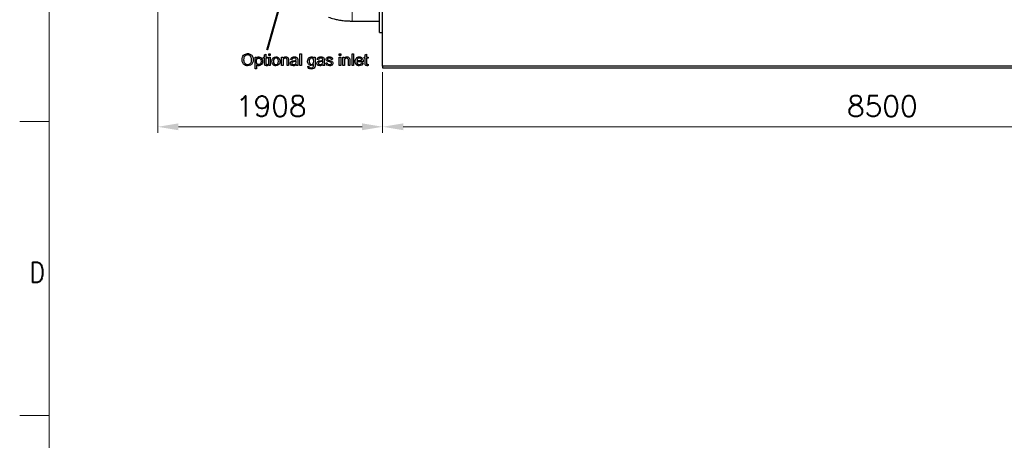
# Model space of a CAD drawing. Header units: inches. Extents: x 0 to 29700, y -16 to 21000.
# Tile 77 of 212: x 0 to 8358, y 10290 to 13864. Entities that reach past the tile are written whole.
import ezdxf

# ---------------------------------------------------------------- set-up
doc = ezdxf.new("R2010")
doc.units = ezdxf.units.IN
doc.layers.add('210', color=7, linetype='Continuous', true_color=0xffffff)
doc.layers.add('254', color=7, linetype='Continuous', true_color=0xffffff)
doc.styles.add('latin_extended', font='simplex.shx')
doc.dimstyles.get("Standard").update_dxf_attribs({"dimtxt": 0.18, "dimasz": 0.18, "dimexe": 0.18, "dimexo": 0.0625, "dimgap": 0.09, "dimtad": 0, "dimtih": 1, "dimtoh": 1, "dimdec": 4, "dimzin": 0, "dimdsep": 46, "dimtxsty": 'Standard', "dimcen": 0.09, "dimadec": 0, "dimazin": 0, "dimtfac": 1, "dimtdec": 4, "dimtofl": 0, "dimtmove": 0, "dimatfit": 3, "dimfxl": 1, "dimtolj": 1, "dimtzin": 0, "dimarcsym": 0})

# ---------------------------------------------------------------- blocks, each defined once
blk = doc.blocks.new('_U0')
at = {"layer": '254', "color": 3, "linetype": 'Continuous', "lineweight": 13, "transparency": 16777216}
for p, q in [((3081.1, 13418.6), (3081.1, 12903.6)), ((11581.1, 13418.6), (11581.1, 12903.6)), ((11406.1, 12953.6), (3256.1, 12953.6))]:
    blk.add_line(p, q, dxfattribs=at)
at = {"layer": '254', "color": 3, "transparency": 16777216}
for points in [[(3256.1, 12982.8), (3256.1, 12924.4), (3081.1, 12953.6)], [(11406.1, 12924.4), (11406.1, 12982.8), (11581.1, 12953.6)]]:
    blk.add_solid(points, dxfattribs=at)
at = {"layer": 'Defpoints', "color": 0, "transparency": 16777216}
for p in [(3081.1, 13468.6), (11581.1, 13468.6), (3081.1, 12953.6)]:
    blk.add_point(p, dxfattribs=at)
at = {"layer": '254', "color": 2, "lineweight": 13, "transparency": 16777216, "insert": (7022.8, 13216.1), "char_height": 175, "attachment_point": 1, "style": 'latin_extended'}
blk.add_mtext('\\A1;8500', dxfattribs=at)
blk = doc.blocks.new('_U1')
at = {"layer": '254', "color": 3, "linetype": 'Continuous', "lineweight": 13, "transparency": 16777216}
for p, q in [((1173.1, 16341.6), (1173.1, 12903.6)), ((3081.1, 13418.6), (3081.1, 12903.6)), ((2906.1, 12953.6), (1348.1, 12953.6))]:
    blk.add_line(p, q, dxfattribs=at)
at = {"layer": '254', "color": 3, "transparency": 16777216}
for points in [[(1348.1, 12982.8), (1348.1, 12924.4), (1173.1, 12953.6)], [(2906.1, 12924.4), (2906.1, 12982.8), (3081.1, 12953.6)]]:
    blk.add_solid(points, dxfattribs=at)
at = {"layer": 'Defpoints', "color": 0, "transparency": 16777216}
for p in [(1173.1, 16391.6), (3081.1, 13468.6), (1173.1, 12953.6)]:
    blk.add_point(p, dxfattribs=at)
at = {"layer": '254', "color": 2, "lineweight": 13, "transparency": 16777216, "insert": (1835.4, 13216.1), "char_height": 175, "attachment_point": 1, "style": 'latin_extended'}
blk.add_mtext('\\A1;1908', dxfattribs=at)

msp = doc.modelspace()

# ---------------------------------------------------------------- linework, layer by layer
at = {"layer": '210', "color": 7, "linetype": 'Continuous', "lineweight": 18}
for p, q in [((250, 250), (250, 20750)), ((250, 13000), (0, 13000)), ((250, 10500), (0, 10500))]:
    msp.add_line(p, q, dxfattribs=at)
at = {"layer": '254', "color": 2, "linetype": 'Continuous', "lineweight": 25}
for p, q in [((2420.271, 14759.966), (2097.432, 13612.29)), ((2107.058, 13609.582), (2429.898, 14757.258)), ((3081.085, 13468.612), (3081.085, 14064.612)), ((3053.085, 13754.112), (3053.085, 13956.612)), ((3053.085, 13754.112), (3081.085, 13754.112)), ((3081.085, 13468.612), (3081.085, 13453.612)), ((11581.085, 13468.612), (3081.085, 13468.612)), ((3081.085, 13453.612), (11581.085, 13453.612))]:
    msp.add_line(p, q, dxfattribs=at)
msp.add_ellipse((2102.245, 13610.936), major_axis=(-4.813, 1.354), ratio=0.11369743, dxfattribs=at)
at = {"layer": '254', "color": 110, "linetype": 'Continuous', "lineweight": 13}
msp.add_rational_spline([(2822.076, 13852.112), (2822.076, 13852.067), (2822.077, 13869.328), (2822.078, 13907.768), (2822.08, 13988.411), (2822.082, 14056.9), (2822.082, 14101.092), (2822.083, 14120.898), (2822.083, 14123.635), (2822.083, 14125.092), (2822.082, 14125.112)], [1.00588743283, 0.992963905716, 0.981848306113, 1.01661171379, 1.01661171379, 0.958470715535, 1.01661171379, 1.01661171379, 1.01363224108, 1.00969673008, 1.00591250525], degree=4, knots=[0, 0, 0, 0, 0, 0.38669751, 0.38669751, 0.38669751, 0.88679127, 0.88679127, 0.88679127, 1, 1, 1, 1, 1], dxfattribs=at)
at = {"layer": '254', "color": 2, "linetype": 'Continuous', "lineweight": 25}
for points, knots in [([(2621.52, 13885.309), (2636.919, 13879.585), (2664.338, 13870.896), (2706.145, 13861.781), (2745.73, 13855.882), (2777.053, 13853.361), (2798.407, 13852.47), (2810.138, 13852.178), (2818.062, 13852.111), (2822.076, 13852.112)], [0, 0, 0, 0, 0.24077718, 0.42299748, 0.62750565, 0.82783043, 0.88372042, 0.94111, 1, 1, 1, 1]), ([(2822.076, 13852.112), (2831.704, 13852.112), (2850.957, 13852.112), (2879.835, 13852.112), (2908.71, 13852.112), (2966.46, 13852.112), (3014.585, 13852.112), (3053.085, 13852.112)], [0, 0, 0, 0, 0.12503554, 0.25003046, 0.37502538, 0.50002031, 1, 1, 1, 1]), ([(1959.27, 13478.089), (1951.749, 13473.97), (1943.665, 13471.898), (1925.553, 13471.898), (1917.144, 13474.186), (1902.325, 13483.282), (1896.707, 13489.477), (1889.073, 13505.205), (1887.155, 13513.545), (1887.155, 13538.923), (1891.606, 13551.918), (1900.534, 13561.307)], [0, 0, 0, 0, 0.1587975, 0.1587975, 0.33067245, 0.33067245, 0.50297876, 0.50297876, 0.67483187, 0.67483187, 1, 1, 1, 1]), ([(1900.534, 13561.307), (1909.437, 13570.695), (1920.948, 13575.377), (1944.279, 13575.377), (1952.605, 13573.196), (1967.431, 13564.351), (1973.049, 13558.206), (1980.836, 13542.427), (1982.78, 13533.474), (1982.78, 13513.341), (1980.734, 13504.259), (1972.547, 13488.245), (1966.761, 13482.191), (1959.27, 13478.089)], [0, 0, 0, 0, 0.2330217, 0.2330217, 0.38569108, 0.38569108, 0.53859195, 0.53859195, 0.69109453, 0.69109453, 0.84554726, 0.84554726, 1, 1, 1, 1]), ([(1965.026, 13544.858), (1962.263, 13550.92), (1958.247, 13555.628), (1947.656, 13562.33), (1941.695, 13563.993), (1925.732, 13563.993), (1917.661, 13560.783), (1904.167, 13547.902), (1900.79, 13537.157), (1900.79, 13510.066), (1904.039, 13500.575), (1910.511, 13493.642)], [0, 0, 0, 0, 0.16653426, 0.16653426, 0.33306851, 0.33306851, 0.57088202, 0.57088202, 0.80914583, 0.80914583, 1, 1, 1, 1]), ([(1910.511, 13493.642), (1917.009, 13486.684), (1925.118, 13483.231), (1944.868, 13483.231), (1953.055, 13486.734), (1965.922, 13500.729), (1969.145, 13510.68), (1969.145, 13531.683), (1967.785, 13538.804), (1965.026, 13544.858)], [0, 0, 0, 0, 0.27269132, 0.27269132, 0.54965457, 0.54965457, 0.82556657, 0.82556657, 1, 1, 1, 1]), ([(2009.462, 13536.646), (2012.097, 13540.33), (2015.096, 13543.081), (2021.716, 13546.776), (2025.758, 13547.697), (2036.656, 13547.697), (2042.138, 13546.097), (2051.57, 13539.741), (2055.142, 13535.235), (2059.961, 13523.65), (2061.189, 13517.28), (2061.189, 13502.954), (2059.849, 13496.282), (2054.538, 13484.433), (2050.661, 13479.861), (2040.519, 13473.561), (2035.198, 13471.974), (2025.502, 13471.974), (2021.808, 13472.824), (2015.32, 13476.298), (2012.66, 13478.472), (2010.562, 13481.107)], [0, 0, 0, 0, 0.08308039, 0.08308039, 0.16567217, 0.16567217, 0.2732647, 0.2732647, 0.38045627, 0.38045627, 0.48724488, 0.48724488, 0.60194376, 0.60194376, 0.71705564, 0.71705564, 0.83190676, 0.83190676, 0.91581625, 0.91581625, 1, 1, 1, 1]), ([(2152.44, 13539.639), (2158.656, 13545.011), (2166.254, 13547.697), (2185.185, 13547.697), (2193.32, 13544.423), (2205.957, 13531.376), (2209.13, 13522.371), (2209.13, 13501.522), (2207.743, 13494.195), (2202.12, 13483.512), (2198.063, 13479.348), (2192.706, 13476.4)], [0, 0, 0, 0, 0.19849265, 0.19849265, 0.41967017, 0.41967017, 0.6408477, 0.6408477, 0.82024724, 0.82024724, 1, 1, 1, 1]), ([(2234.558, 13535.75), (2239.879, 13543.706), (2247.554, 13547.697), (2261.982, 13547.697), (2266.008, 13546.926), (2273.315, 13543.758), (2276.04, 13541.702), (2279.685, 13536.62), (2280.964, 13533.601), (2281.706, 13530.097)], [0, 0, 0, 0, 0.43390355, 0.43390355, 0.62270127, 0.62270127, 0.81197878, 0.81197878, 1, 1, 1, 1]), ([(2304.55, 13537.822), (2307.032, 13540.995), (2310.659, 13543.439), (2320.104, 13546.827), (2325.604, 13547.697), (2338.012, 13547.697), (2343.029, 13546.964), (2350.777, 13544.039), (2353.629, 13542.233), (2357.249, 13537.797), (2358.528, 13535.034), (2359.245, 13531.657)], [0, 0, 0, 0, 0.20172981, 0.20172981, 0.40214746, 0.40214746, 0.60174034, 0.60174034, 0.80018246, 0.80018246, 1, 1, 1, 1]), ([(2495.392, 13483.103), (2490.02, 13476.758), (2483.343, 13473.612), (2465.384, 13473.612), (2457.659, 13477.193), (2446.761, 13491.57), (2444.023, 13500.191), (2444.023, 13517.152), (2445.289, 13523.517), (2450.265, 13535.213), (2453.898, 13539.741), (2463.415, 13546.085), (2468.991, 13547.697), (2483.957, 13547.697), (2490.992, 13544.244), (2496.543, 13537.311)], [0, 0, 0, 0, 0.13950219, 0.13950219, 0.31287711, 0.31287711, 0.48625203, 0.48625203, 0.60536457, 0.60536457, 0.72384961, 0.72384961, 0.84233465, 0.84233465, 1, 1, 1, 1]), ([(2507.876, 13546.06), (2507.876, 13525.185), (2507.876, 13504.31), (2507.876, 13472.154), (2506.725, 13464.172), (2502.12, 13454.758), (2498.483, 13451.032), (2488.536, 13445.574), (2482.396, 13444.218), (2466.484, 13444.218), (2459.5, 13446.162), (2448.858, 13453.939), (2446.3, 13459.797), (2446.479, 13467.6)], [0, 0, 0, 0, 0.25517086, 0.25517086, 0.3930757, 0.3930757, 0.53098054, 0.53098054, 0.66973213, 0.66973213, 0.83486607, 0.83486607, 1, 1, 1, 1]), ([(2529.774, 13537.822), (2532.256, 13540.995), (2535.883, 13543.439), (2545.328, 13546.827), (2550.828, 13547.697), (2563.235, 13547.697), (2568.253, 13546.964), (2576.001, 13544.039), (2578.853, 13542.233), (2582.473, 13537.797), (2583.752, 13535.034), (2584.468, 13531.657)], [0, 0, 0, 0, 0.20172981, 0.20172981, 0.40214746, 0.40214746, 0.60174034, 0.60174034, 0.80018246, 0.80018246, 1, 1, 1, 1]), ([(2609.513, 13542.632), (2611.406, 13544.039), (2614.023, 13545.218), (2620.616, 13547.211), (2624.146, 13547.697), (2633.611, 13547.697), (2638.6, 13546.879), (2647.196, 13543.604), (2650.38, 13541.387), (2654.461, 13535.776), (2655.868, 13532.041), (2656.635, 13527.359)], [0, 0, 0, 0, 0.1533584, 0.1533584, 0.30704293, 0.30704293, 0.53756972, 0.53756972, 0.76809651, 0.76809651, 1, 1, 1, 1]), ([(2754.87, 13535.75), (2760.191, 13543.706), (2767.866, 13547.697), (2782.294, 13547.697), (2786.32, 13546.926), (2793.627, 13543.758), (2796.352, 13541.702), (2799.997, 13536.62), (2801.276, 13533.601), (2802.018, 13530.097)], [0, 0, 0, 0, 0.43390355, 0.43390355, 0.62270127, 0.62270127, 0.81197878, 0.81197878, 1, 1, 1, 1]), ([(2914.834, 13495.382), (2912.813, 13487.963), (2909.113, 13482.195), (2898.283, 13474.021), (2891.376, 13471.974), (2872.368, 13471.974), (2863.99, 13475.236), (2851.544, 13488.296), (2848.449, 13497.429), (2848.449, 13521.399), (2851.596, 13530.864), (2864.131, 13544.32), (2872.291, 13547.697), (2891.964, 13547.697), (2899.894, 13544.397), (2912.174, 13531.197), (2915.244, 13521.936), (2915.244, 13509.247), (2915.218, 13508.147), (2915.167, 13506.689)], [0, 0, 0, 0, 0.10292701, 0.10292701, 0.206164, 0.206164, 0.33607317, 0.33607317, 0.46571564, 0.46571564, 0.59957642, 0.59957642, 0.73343719, 0.73343719, 0.86284735, 0.86284735, 0.99225751, 0.99225751, 1, 1, 1, 1]), ([(2015.065, 13488.756), (2018.851, 13484.305), (2023.404, 13482.079), (2034.225, 13482.079), (2038.92, 13484.371), (2046.684, 13493.617), (2048.628, 13500.754), (2048.628, 13519.685), (2046.707, 13526.569), (2039.137, 13535.776), (2034.584, 13538.078), (2024.095, 13538.078), (2019.48, 13535.61), (2011.406, 13525.85), (2009.411, 13518.738), (2009.411, 13500.089), (2011.278, 13493.208), (2015.065, 13488.756)], [0, 0, 0, 0, 0.12723175, 0.12723175, 0.25628109, 0.25628109, 0.38574943, 0.38574943, 0.50906887, 0.50906887, 0.63245878, 0.63245878, 0.75465072, 0.75465072, 0.87715708, 0.87715708, 1, 1, 1, 1]), ([(2104.55, 13473.74), (2101.097, 13473.023), (2098.001, 13472.665), (2090.813, 13472.665), (2087.359, 13473.356), (2082.448, 13476.17), (2080.743, 13478.041), (2078.738, 13482.617), (2078.226, 13487.452), (2078.226, 13508.71), (2078.226, 13522.601), (2078.226, 13536.492)], [0, 0, 0, 0, 0.11085216, 0.11085216, 0.2938628, 0.2938628, 0.47687344, 0.47687344, 0.65817362, 0.65817362, 1, 1, 1, 1]), ([(2090.429, 13536.492), (2090.429, 13522.38), (2090.429, 13508.267), (2090.429, 13490.649), (2090.659, 13488.398), (2091.094, 13487.4)], [0, 0, 0, 0, 0.80106486, 0.80106486, 1, 1, 1, 1]), ([(2093.192, 13484.996), (2094.19, 13484.407), (2095.571, 13484.126), (2098.769, 13484.126), (2100.56, 13484.279), (2102.785, 13484.586)], [0, 0, 0, 0, 0.568, 0.568, 1, 1, 1, 1]), ([(2192.706, 13476.4), (2187.359, 13473.458), (2181.527, 13471.974), (2165.077, 13471.974), (2156.866, 13475.223), (2144.382, 13488.219), (2141.235, 13497.608), (2141.235, 13523.241), (2144.97, 13533.192), (2152.44, 13539.639)], [0, 0, 0, 0, 0.16767261, 0.16767261, 0.43649186, 0.43649186, 0.70531111, 0.70531111, 1, 1, 1, 1]), ([(2190.404, 13530.608), (2186.31, 13535.213), (2181.271, 13537.516), (2169.068, 13537.516), (2163.99, 13535.228), (2155.893, 13526.055), (2153.872, 13519.096), (2153.872, 13500.55), (2155.893, 13493.617), (2159.935, 13488.986)], [0, 0, 0, 0, 0.24786736, 0.24786736, 0.49887228, 0.49887228, 0.74909053, 0.74909053, 1, 1, 1, 1]), ([(2159.935, 13488.986), (2163.977, 13484.382), (2169.068, 13482.079), (2181.296, 13482.079), (2186.374, 13484.393), (2194.471, 13493.668), (2196.492, 13500.729), (2196.492, 13519.199), (2194.498, 13526.002), (2190.404, 13530.608)], [0, 0, 0, 0, 0.2557329, 0.2557329, 0.5093347, 0.5093347, 0.76214286, 0.76214286, 1, 1, 1, 1]), ([(2268.659, 13528.894), (2267.712, 13531.376), (2266.031, 13533.357), (2261.138, 13536.313), (2258.298, 13537.055), (2249.805, 13537.055), (2245.288, 13535.38), (2237.679, 13528.741), (2235.786, 13522.448), (2235.786, 13499.995), (2235.786, 13486.803), (2235.786, 13473.612)], [0, 0, 0, 0, 0.13293898, 0.13293898, 0.26689879, 0.26689879, 0.48039724, 0.48039724, 0.69471118, 0.69471118, 1, 1, 1, 1]), ([(2270.091, 13473.612), (2270.091, 13488.304), (2270.091, 13502.997), (2270.091, 13522.678), (2269.631, 13526.413), (2268.659, 13528.894)], [0, 0, 0, 0, 0.7465338, 0.7465338, 1, 1, 1, 1]), ([(2281.706, 13530.097), (2282.141, 13527.82), (2282.371, 13523.829), (2282.371, 13503.304), (2282.371, 13488.458), (2282.371, 13473.612)], [0, 0, 0, 0, 0.27669298, 0.27669298, 1, 1, 1, 1]), ([(2335.351, 13474.354), (2331.13, 13472.767), (2326.628, 13471.974), (2313.837, 13471.974), (2307.723, 13473.919), (2299.178, 13481.696), (2297.029, 13486.659), (2297.029, 13496.252), (2297.859, 13499.495), (2301.071, 13505.359), (2303.206, 13507.695), (2308.413, 13511.268), (2311.355, 13512.599), (2314.63, 13513.52)], [0, 0, 0, 0, 0.13922287, 0.13922287, 0.36831446, 0.36831446, 0.59740605, 0.59740605, 0.73080116, 0.73080116, 0.86509356, 0.86509356, 1, 1, 1, 1]), ([(2316.676, 13502.877), (2314.604, 13501.957), (2312.955, 13500.634), (2310.716, 13497.122), (2310.127, 13495.177), (2310.127, 13489.78), (2311.393, 13487.057), (2316.344, 13482.668), (2319.951, 13481.593), (2329.467, 13481.593), (2333.663, 13482.617), (2341.03, 13486.761), (2343.742, 13489.6), (2345.482, 13493.182)], [0, 0, 0, 0, 0.12145343, 0.12145343, 0.24416853, 0.24416853, 0.43341591, 0.43341591, 0.62363355, 0.62363355, 0.81181677, 0.81181677, 1, 1, 1, 1]), ([(2347.451, 13519.583), (2347.503, 13521.271), (2347.528, 13522.345), (2347.528, 13527.794), (2346.364, 13531.339), (2340.902, 13536.134), (2336.246, 13537.516), (2324.274, 13537.516), (2320.027, 13536.518), (2314.502, 13532.476), (2312.481, 13528.894), (2311.151, 13523.752)], [0, 0, 0, 0, 0.01739916, 0.01739916, 0.21800118, 0.21800118, 0.49068665, 0.49068665, 0.74534333, 0.74534333, 1, 1, 1, 1]), ([(2314.63, 13513.52), (2317.06, 13514.159), (2320.691, 13514.784), (2335.453, 13516.538), (2342.77, 13517.945), (2347.451, 13519.583)], [0, 0, 0, 0, 0.32934662, 0.32934662, 1, 1, 1, 1]), ([(2345.482, 13493.182), (2346.786, 13495.97), (2347.451, 13500.063), (2347.451, 13506.962), (2347.451, 13508.463), (2347.451, 13509.964)], [0, 0, 0, 0, 0.78244747, 0.78244747, 1, 1, 1, 1]), ([(2359.245, 13531.657), (2359.654, 13529.56), (2359.859, 13525.799), (2359.859, 13514.893), (2359.859, 13509.435), (2359.859, 13492.542), (2360.139, 13485.333), (2361.163, 13479.291), (2362.212, 13476.375), (2363.747, 13473.612)], [0, 0, 0, 0, 0.16140093, 0.16140093, 0.32305445, 0.32305445, 0.66176908, 0.66176908, 1, 1, 1, 1]), ([(2490.506, 13530.762), (2486.566, 13535.264), (2481.834, 13537.516), (2470.833, 13537.516), (2466.201, 13535.317), (2458.554, 13526.439), (2456.635, 13519.864), (2456.635, 13501.624), (2458.528, 13494.691), (2462.314, 13490.317)], [0, 0, 0, 0, 0.24867368, 0.24867368, 0.49276352, 0.49276352, 0.73535488, 0.73535488, 1, 1, 1, 1]), ([(2458.426, 13465.835), (2458.912, 13462.151), (2460.3, 13459.474), (2465.615, 13455.5), (2469.784, 13454.374), (2480.759, 13454.374), (2485.134, 13455.5), (2491.324, 13460.053), (2493.44, 13463.246), (2495.136, 13469.826), (2495.443, 13475.095), (2495.392, 13483.103)], [0, 0, 0, 0, 0.16329456, 0.16329456, 0.38229489, 0.38229489, 0.61936807, 0.61936807, 0.85644125, 0.85644125, 1, 1, 1, 1]), ([(2462.314, 13490.317), (2466.075, 13485.968), (2470.808, 13483.768), (2482.141, 13483.768), (2486.873, 13485.942), (2494.497, 13494.64), (2496.415, 13501.445), (2496.415, 13519.583), (2494.445, 13526.259), (2490.506, 13530.762)], [0, 0, 0, 0, 0.25381577, 0.25381577, 0.50648823, 0.50648823, 0.75916069, 0.75916069, 1, 1, 1, 1]), ([(2560.575, 13474.354), (2556.354, 13472.767), (2551.851, 13471.974), (2539.06, 13471.974), (2532.946, 13473.919), (2524.402, 13481.696), (2522.253, 13486.659), (2522.253, 13496.252), (2523.082, 13499.495), (2526.295, 13505.359), (2528.43, 13507.695), (2533.637, 13511.268), (2536.579, 13512.599), (2539.854, 13513.52)], [0, 0, 0, 0, 0.13922287, 0.13922287, 0.36831446, 0.36831446, 0.59740605, 0.59740605, 0.73080116, 0.73080116, 0.86509356, 0.86509356, 1, 1, 1, 1]), ([(2541.9, 13502.877), (2539.828, 13501.957), (2538.179, 13500.634), (2535.939, 13497.122), (2535.351, 13495.177), (2535.351, 13489.78), (2536.617, 13487.057), (2541.567, 13482.668), (2545.175, 13481.593), (2554.691, 13481.593), (2558.887, 13482.617), (2566.254, 13486.761), (2568.966, 13489.6), (2570.705, 13493.182)], [0, 0, 0, 0, 0.12145343, 0.12145343, 0.24416853, 0.24416853, 0.43341591, 0.43341591, 0.62363355, 0.62363355, 0.81181677, 0.81181677, 1, 1, 1, 1]), ([(2572.675, 13519.583), (2572.726, 13521.271), (2572.752, 13522.345), (2572.752, 13527.794), (2571.588, 13531.339), (2566.126, 13536.134), (2561.47, 13537.516), (2549.498, 13537.516), (2545.251, 13536.518), (2539.726, 13532.476), (2537.705, 13528.894), (2536.374, 13523.752)], [0, 0, 0, 0, 0.01739916, 0.01739916, 0.21800118, 0.21800118, 0.49068665, 0.49068665, 0.74534333, 0.74534333, 1, 1, 1, 1]), ([(2539.854, 13513.52), (2542.284, 13514.159), (2545.915, 13514.784), (2560.677, 13516.538), (2567.994, 13517.945), (2572.675, 13519.583)], [0, 0, 0, 0, 0.32934662, 0.32934662, 1, 1, 1, 1]), ([(2570.705, 13493.182), (2572.01, 13495.97), (2572.675, 13500.063), (2572.675, 13506.962), (2572.675, 13508.463), (2572.675, 13509.964)], [0, 0, 0, 0, 0.78244747, 0.78244747, 1, 1, 1, 1]), ([(2584.468, 13531.657), (2584.878, 13529.56), (2585.082, 13525.799), (2585.082, 13514.893), (2585.082, 13509.435), (2585.082, 13492.542), (2585.363, 13485.333), (2586.387, 13479.291), (2587.436, 13476.375), (2588.971, 13473.612)], [0, 0, 0, 0, 0.16140093, 0.16140093, 0.32305445, 0.32305445, 0.66176908, 0.66176908, 1, 1, 1, 1]), ([(2656.431, 13505.385), (2658.4, 13502.571), (2659.373, 13499.066), (2659.373, 13490.803), (2658.158, 13486.948), (2653.412, 13479.7), (2649.958, 13476.912), (2640.954, 13472.972), (2635.863, 13471.974), (2620.769, 13471.974), (2613.581, 13473.919), (2603.706, 13481.747), (2600.56, 13487.554), (2599.204, 13495.228)], [0, 0, 0, 0, 0.1384103, 0.1384103, 0.27427317, 0.27427317, 0.41080822, 0.41080822, 0.54734327, 0.54734327, 0.77367163, 0.77367163, 1, 1, 1, 1]), ([(2611.355, 13497.147), (2612.02, 13492.287), (2613.941, 13488.554), (2620.155, 13483.358), (2624.504, 13482.079), (2635.735, 13482.079), (2639.941, 13483.192), (2645.379, 13487.81), (2646.761, 13490.496), (2646.761, 13496.38), (2645.542, 13498.568), (2641.44, 13501.24), (2637.27, 13502.622), (2621.588, 13506.587), (2615.336, 13508.536), (2608.388, 13511.857), (2605.746, 13514.155), (2602.146, 13520.017), (2601.25, 13523.266), (2601.25, 13530.046), (2601.992, 13533.039), (2603.476, 13535.776)], [0, 0, 0, 0, 0.11222426, 0.11222426, 0.22545145, 0.22545145, 0.33919566, 0.33919566, 0.45231851, 0.45231851, 0.55422256, 0.55422256, 0.62550831, 0.62550831, 0.72164773, 0.72164773, 0.81806124, 0.81806124, 0.91349327, 0.91349327, 1, 1, 1, 1]), ([(2644.637, 13525.722), (2644.1, 13529.457), (2642.511, 13532.37), (2637.27, 13536.543), (2633.586, 13537.592), (2623.174, 13537.592), (2619.148, 13536.684), (2614.323, 13532.936), (2613.12, 13530.762), (2613.12, 13526.669), (2613.632, 13525.236), (2614.63, 13523.957)], [0, 0, 0, 0, 0.19498444, 0.19498444, 0.39207231, 0.39207231, 0.62394039, 0.62394039, 0.8542769, 0.8542769, 1, 1, 1, 1]), ([(2619.337, 13520.683), (2620.565, 13520.222), (2624.166, 13519.151), (2638.856, 13515.208), (2644.909, 13513.293), (2651.775, 13510.373), (2654.486, 13508.224), (2656.431, 13505.385)], [0, 0, 0, 0, 0.25783975, 0.25783975, 0.62942163, 0.62942163, 1, 1, 1, 1]), ([(2788.971, 13528.894), (2788.024, 13531.376), (2786.343, 13533.357), (2781.45, 13536.313), (2778.61, 13537.055), (2770.117, 13537.055), (2765.6, 13535.38), (2757.991, 13528.741), (2756.098, 13522.448), (2756.098, 13499.995), (2756.098, 13486.803), (2756.098, 13473.612)], [0, 0, 0, 0, 0.13293898, 0.13293898, 0.26689879, 0.26689879, 0.48039724, 0.48039724, 0.69471118, 0.69471118, 1, 1, 1, 1]), ([(2790.404, 13473.612), (2790.404, 13488.304), (2790.404, 13502.997), (2790.404, 13522.678), (2789.943, 13526.413), (2788.971, 13528.894)], [0, 0, 0, 0, 0.7465338, 0.7465338, 1, 1, 1, 1]), ([(2802.018, 13530.097), (2802.453, 13527.82), (2802.683, 13523.829), (2802.683, 13503.304), (2802.683, 13488.458), (2802.683, 13473.612)], [0, 0, 0, 0, 0.27669298, 0.27669298, 1, 1, 1, 1]), ([(2861.138, 13506.689), (2861.598, 13498.733), (2863.862, 13492.657), (2871.933, 13484.177), (2876.999, 13482.079), (2887.538, 13482.079), (2891.376, 13483.256), (2894.573, 13485.61)], [0, 0, 0, 0, 0.36346586, 0.36346586, 0.7280825, 0.7280825, 1, 1, 1, 1]), ([(2902.274, 13516.794), (2901.736, 13522.883), (2900.167, 13527.454), (2893.729, 13535.239), (2888.638, 13537.592), (2876.794, 13537.592), (2872.023, 13535.712), (2864.361, 13528.153), (2862.238, 13523.113), (2861.828, 13516.794)], [0, 0, 0, 0, 0.18643702, 0.18643702, 0.47557822, 0.47557822, 0.73735216, 0.73735216, 1, 1, 1, 1]), ([(2958.81, 13473.74), (2955.356, 13473.023), (2952.261, 13472.665), (2945.072, 13472.665), (2941.619, 13473.356), (2936.707, 13476.17), (2935.002, 13478.041), (2932.998, 13482.617), (2932.486, 13487.452), (2932.486, 13508.71), (2932.486, 13522.601), (2932.486, 13536.492)], [0, 0, 0, 0, 0.11085216, 0.11085216, 0.2938628, 0.2938628, 0.47687344, 0.47687344, 0.65817362, 0.65817362, 1, 1, 1, 1]), ([(2944.688, 13536.492), (2944.688, 13522.38), (2944.688, 13508.267), (2944.688, 13490.649), (2944.919, 13488.398), (2945.354, 13487.4)], [0, 0, 0, 0, 0.80106486, 0.80106486, 1, 1, 1, 1]), ([(2947.451, 13484.996), (2948.449, 13484.407), (2949.83, 13484.126), (2953.028, 13484.126), (2954.819, 13484.279), (2957.045, 13484.586)], [0, 0, 0, 0, 0.568, 0.568, 1, 1, 1, 1])]:
    msp.add_open_spline(points, degree=3, knots=knots, dxfattribs=at)
for points in [[(1998.283, 13445.855), (1998.283, 13479.257), (1998.283, 13512.658), (1998.283, 13546.06)], [(1998.283, 13546.06), (2002.009, 13546.06), (2005.736, 13546.06), (2009.462, 13546.06)], [(2009.462, 13546.06), (2009.462, 13542.922), (2009.462, 13539.784), (2009.462, 13536.646)], [(2069.222, 13536.492), (2069.222, 13539.681), (2069.222, 13542.871), (2069.222, 13546.06)], [(2069.222, 13546.06), (2072.223, 13546.06), (2075.225, 13546.06), (2078.226, 13546.06)], [(2078.226, 13563.993), (2082.294, 13566.449), (2086.362, 13568.905), (2090.429, 13571.36)], [(2078.226, 13546.06), (2078.226, 13552.038), (2078.226, 13558.015), (2078.226, 13563.993)], [(2090.429, 13571.36), (2090.429, 13562.927), (2090.429, 13554.493), (2090.429, 13546.06)], [(2090.429, 13546.06), (2094.548, 13546.06), (2098.666, 13546.06), (2102.785, 13546.06)], [(2102.785, 13546.06), (2102.785, 13542.871), (2102.785, 13539.681), (2102.785, 13536.492)], [(2114.86, 13559.49), (2114.86, 13564.198), (2114.86, 13568.905), (2114.86, 13573.612)], [(2114.86, 13573.612), (2118.953, 13573.612), (2123.046, 13573.612), (2127.139, 13573.612)], [(2127.139, 13559.49), (2123.046, 13559.49), (2118.953, 13559.49), (2114.86, 13559.49)], [(2114.86, 13473.612), (2114.86, 13497.761), (2114.86, 13521.911), (2114.86, 13546.06)], [(2114.86, 13546.06), (2118.953, 13546.06), (2123.046, 13546.06), (2127.139, 13546.06)], [(2127.139, 13573.612), (2127.139, 13568.905), (2127.139, 13564.198), (2127.139, 13559.49)], [(2127.139, 13546.06), (2127.139, 13521.911), (2127.139, 13497.761), (2127.139, 13473.612)], [(2223.507, 13546.06), (2227.19, 13546.06), (2230.874, 13546.06), (2234.558, 13546.06)], [(2223.507, 13473.612), (2223.507, 13497.761), (2223.507, 13521.911), (2223.507, 13546.06)], [(2234.558, 13546.06), (2234.558, 13542.623), (2234.558, 13539.187), (2234.558, 13535.75)], [(2378.61, 13573.612), (2382.703, 13573.612), (2386.796, 13573.612), (2390.89, 13573.612)], [(2378.61, 13473.612), (2378.61, 13506.945), (2378.61, 13540.278), (2378.61, 13573.612)], [(2390.89, 13573.612), (2390.89, 13540.278), (2390.89, 13506.945), (2390.89, 13473.612)], [(2496.543, 13546.06), (2500.321, 13546.06), (2504.098, 13546.06), (2507.876, 13546.06)], [(2496.543, 13537.311), (2496.543, 13540.227), (2496.543, 13543.144), (2496.543, 13546.06)], [(2603.476, 13535.776), (2604.934, 13538.539), (2606.955, 13540.816), (2609.513, 13542.632)], [(2712.865, 13559.49), (2712.865, 13564.198), (2712.865, 13568.905), (2712.865, 13573.612)], [(2712.865, 13573.612), (2716.958, 13573.612), (2721.051, 13573.612), (2725.144, 13573.612)], [(2725.144, 13559.49), (2721.051, 13559.49), (2716.958, 13559.49), (2712.865, 13559.49)], [(2712.865, 13473.612), (2712.865, 13497.761), (2712.865, 13521.911), (2712.865, 13546.06)], [(2712.865, 13546.06), (2716.958, 13546.06), (2721.051, 13546.06), (2725.144, 13546.06)], [(2725.144, 13573.612), (2725.144, 13568.905), (2725.144, 13564.198), (2725.144, 13559.49)], [(2725.144, 13546.06), (2725.144, 13521.911), (2725.144, 13497.761), (2725.144, 13473.612)], [(2743.819, 13546.06), (2747.503, 13546.06), (2751.186, 13546.06), (2754.87, 13546.06)], [(2743.819, 13473.612), (2743.819, 13497.761), (2743.819, 13521.911), (2743.819, 13546.06)], [(2754.87, 13546.06), (2754.87, 13542.623), (2754.87, 13539.187), (2754.87, 13535.75)], [(2821.23, 13573.612), (2825.323, 13573.612), (2829.416, 13573.612), (2833.509, 13573.612)], [(2821.23, 13473.612), (2821.23, 13506.945), (2821.23, 13540.278), (2821.23, 13573.612)], [(2833.509, 13573.612), (2833.509, 13540.278), (2833.509, 13506.945), (2833.509, 13473.612)], [(2923.481, 13546.06), (2926.483, 13546.06), (2929.484, 13546.06), (2932.486, 13546.06)], [(2923.481, 13536.492), (2923.481, 13539.681), (2923.481, 13542.871), (2923.481, 13546.06)], [(2932.486, 13563.993), (2936.553, 13566.449), (2940.621, 13568.905), (2944.688, 13571.36)], [(2932.486, 13546.06), (2932.486, 13552.038), (2932.486, 13558.015), (2932.486, 13563.993)], [(2944.688, 13571.36), (2944.688, 13562.927), (2944.688, 13554.493), (2944.688, 13546.06)], [(2944.688, 13546.06), (2948.807, 13546.06), (2952.926, 13546.06), (2957.045, 13546.06)], [(2957.045, 13546.06), (2957.045, 13542.871), (2957.045, 13539.681), (2957.045, 13536.492)], [(2010.562, 13481.107), (2010.562, 13469.357), (2010.562, 13457.606), (2010.562, 13445.855)], [(2078.226, 13536.492), (2075.225, 13536.492), (2072.223, 13536.492), (2069.222, 13536.492)], [(2102.785, 13536.492), (2098.666, 13536.492), (2094.548, 13536.492), (2090.429, 13536.492)], [(2091.094, 13487.4), (2091.529, 13486.377), (2092.22, 13485.584), (2093.192, 13484.996)], [(2102.785, 13484.586), (2103.374, 13480.971), (2103.962, 13477.355), (2104.55, 13473.74)], [(2127.139, 13473.612), (2123.046, 13473.612), (2118.953, 13473.612), (2114.86, 13473.612)], [(2235.786, 13473.612), (2231.693, 13473.612), (2227.6, 13473.612), (2223.507, 13473.612)], [(2282.371, 13473.612), (2278.278, 13473.612), (2274.185, 13473.612), (2270.091, 13473.612)], [(2299.153, 13525.39), (2300.253, 13530.532), (2302.043, 13534.676), (2304.55, 13537.822)], [(2311.151, 13523.752), (2307.151, 13524.298), (2303.152, 13524.844), (2299.153, 13525.39)], [(2327.395, 13505.333), (2322.355, 13504.591), (2318.774, 13503.773), (2316.676, 13502.877)], [(2347.451, 13509.964), (2343, 13508.147), (2336.298, 13506.612), (2327.395, 13505.333)], [(2348.475, 13482.54), (2343.921, 13478.677), (2339.547, 13475.94), (2335.351, 13474.354)], [(2350.931, 13473.612), (2349.651, 13476.144), (2348.833, 13479.137), (2348.475, 13482.54)], [(2363.747, 13473.612), (2359.475, 13473.612), (2355.203, 13473.612), (2350.931, 13473.612)], [(2390.89, 13473.612), (2386.796, 13473.612), (2382.703, 13473.612), (2378.61, 13473.612)], [(2446.479, 13467.6), (2450.462, 13467.012), (2454.444, 13466.423), (2458.426, 13465.835)], [(2524.376, 13525.39), (2525.476, 13530.532), (2527.267, 13534.676), (2529.774, 13537.822)], [(2536.374, 13523.752), (2532.375, 13524.298), (2528.376, 13524.844), (2524.376, 13525.39)], [(2552.619, 13505.333), (2547.579, 13504.591), (2543.998, 13503.773), (2541.9, 13502.877)], [(2572.675, 13509.964), (2568.224, 13508.147), (2561.521, 13506.612), (2552.619, 13505.333)], [(2573.698, 13482.54), (2569.145, 13478.677), (2564.77, 13475.94), (2560.575, 13474.354)], [(2576.154, 13473.612), (2574.875, 13476.144), (2574.057, 13479.137), (2573.698, 13482.54)], [(2588.971, 13473.612), (2584.699, 13473.612), (2580.427, 13473.612), (2576.154, 13473.612)], [(2599.204, 13495.228), (2603.254, 13495.868), (2607.305, 13496.508), (2611.355, 13497.147)], [(2614.63, 13523.957), (2615.627, 13522.627), (2617.188, 13521.552), (2619.337, 13520.683)], [(2656.635, 13527.359), (2652.636, 13526.814), (2648.637, 13526.268), (2644.637, 13525.722)], [(2725.144, 13473.612), (2721.051, 13473.612), (2716.958, 13473.612), (2712.865, 13473.612)], [(2756.098, 13473.612), (2752.005, 13473.612), (2747.912, 13473.612), (2743.819, 13473.612)], [(2802.683, 13473.612), (2798.59, 13473.612), (2794.497, 13473.612), (2790.404, 13473.612)], [(2833.509, 13473.612), (2829.416, 13473.612), (2825.323, 13473.612), (2821.23, 13473.612)], [(2915.167, 13506.689), (2897.157, 13506.689), (2879.147, 13506.689), (2861.138, 13506.689)], [(2861.828, 13516.794), (2875.31, 13516.794), (2888.792, 13516.794), (2902.274, 13516.794)], [(2894.573, 13485.61), (2897.746, 13487.989), (2900.278, 13491.749), (2902.146, 13496.942)], [(2902.146, 13496.942), (2906.375, 13496.422), (2910.605, 13495.902), (2914.834, 13495.382)], [(2932.486, 13536.492), (2929.484, 13536.492), (2926.483, 13536.492), (2923.481, 13536.492)], [(2957.045, 13536.492), (2952.926, 13536.492), (2948.807, 13536.492), (2944.688, 13536.492)], [(2945.354, 13487.4), (2945.789, 13486.377), (2946.479, 13485.584), (2947.451, 13484.996)], [(2957.045, 13484.586), (2957.633, 13480.971), (2958.221, 13477.355), (2958.81, 13473.74)], [(2010.562, 13445.855), (2006.469, 13445.855), (2002.376, 13445.855), (1998.283, 13445.855)]]:
    msp.add_open_spline(points, degree=3, dxfattribs=at)

# ---------------------------------------------------------------- texts
at = {"layer": '210', "color": 211, "linetype": 'Continuous', "lineweight": 18, "insert": (83.887, 11629.555), "char_height": 175, "attachment_point": 7, "line_spacing_factor": 0.963855, "style": 'latin_extended'}
msp.add_mtext('\\W0.8203;D', dxfattribs=at)

# ---------------------------------------------------------------- dimensions: what is measured, and where the dimension line sits
at = {"layer": '254', "color": 2, "linetype": 'Continuous', "lineweight": 13}
for base, p1, p2, override, picture, middle in [((1173.105, 12953.612), (3081.085, 13468.612), (1173.105, 16391.612), {"dimscale": 50, "dimtxt": 3.5, "dimasz": 3.5, "dimexe": 1, "dimexo": 1, "dimgap": 1.75, "dimtad": 1, "dimtih": 1, "dimtoh": 0, "dimdec": 0, "dimlfac": 1, "dimzin": 8, "dimdsep": 46, "dimlunit": 2, "dimtxsty": 'latin_extended', "dimsah": 1, "dimse1": 0, "dimse2": 0, "dimsd1": 0, "dimsd2": 0, "dimclrd": 3, "dimclre": 3, "dimclrt": 2, "dimtol": 0, "dimtm": -0.1, "dimtfac": 0.714286, "dimtdec": 3, "dimtofl": 1, "dimtmove": 0, "dimtzin": 8, "dimlwd": 13, "dimlwe": 13}, '_U1', (2127.095, 12953.612)), ((3081.085, 12953.612), (11581.085, 13468.612), (3081.085, 13468.612), {"dimscale": 50, "dimtxt": 3.5, "dimasz": 3.5, "dimexe": 1, "dimexo": 1, "dimgap": 1.75, "dimtad": 1, "dimtih": 1, "dimtoh": 0, "dimdec": 2, "dimlfac": 1, "dimzin": 8, "dimdsep": 46, "dimlunit": 2, "dimtxsty": 'latin_extended', "dimsah": 1, "dimse1": 0, "dimse2": 0, "dimsd1": 0, "dimsd2": 0, "dimclrd": 3, "dimclre": 3, "dimclrt": 2, "dimtol": 0, "dimtm": -0.1, "dimtfac": 0.714286, "dimtdec": 3, "dimtofl": 1, "dimtmove": 0, "dimtzin": 8, "dimlwd": 13, "dimlwe": 13}, '_U0', (7331.085, 12953.612))]:
    dim = msp.add_linear_dim(base=base, p1=p1, p2=p2, dimstyle='Standard', override=override, dxfattribs=at)
    dim.commit()
    dim.dimension.update_dxf_attribs({"geometry": picture, "text_midpoint": middle, "dimtype": 160})

doc.saveas('drawing.dxf')
